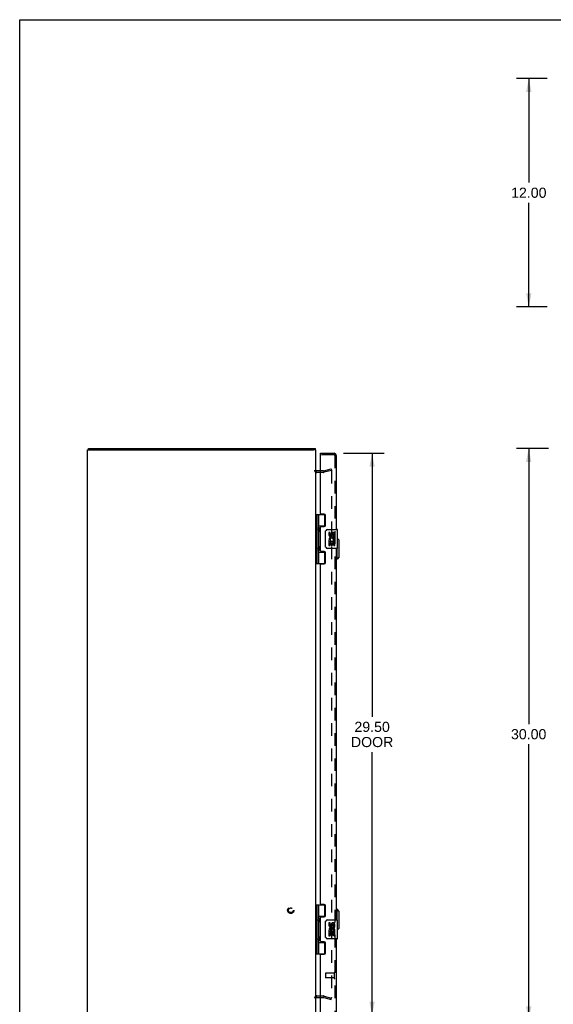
# Model space of a CAD drawing. Header units: inches. Extents: x 0 to 120, y 0 to 78.
# Tile 2 of 4: x 0 to 28, y 26 to 78. Entities that reach past the tile are written whole.
import ezdxf

# ---------------------------------------------------------------- set-up
doc = ezdxf.new("R2010")
doc.units = ezdxf.units.IN
doc.header["$LTSCALE"] = 6.625984
doc.header["$MEASUREMENT"] = 0
doc.linetypes.add('HIDDEN', pattern=[0.2, 0.1, -0.1])
doc.layers.get('0').update_dxf_attribs({"linetype": 'CONTINUOUS'})
for name, color, linetype in [('DEFAULT_2', 8, 'HIDDEN'), ('DIMENSIONS', 7, 'CONTINUOUS'), ('DOOR_ASSEMBLY', 7, 'CONTINUOUS')]:
    doc.layers.add(name, color=color, linetype=linetype)
doc.styles.get("Standard").update_dxf_attribs({"font": 'arial.ttf'})
doc.dimstyles.new('DIMSTYLE_1', dxfattribs={"dimtxt": 0.531496, "dimasz": 0.708661, "dimexe": 0.09, "dimexo": 0.07, "dimgap": 0.0375, "dimtad": 0, "dimtih": 1, "dimtoh": 1, "dimzin": 4, "dimdsep": 46, "dimtxsty": 'Standard', "dimblk": '_FILLED', "dimblk1": '_FILLED', "dimblk2": '_FILLED', "dimcen": 0.09, "dimadec": 3, "dimazin": 1, "dimtfac": 1, "dimtdec": 3, "dimtofl": 0, "dimtmove": 0, "dimatfit": 3, "dimldrblk": '_FILLED', "dimfxl": 0, "dimtolj": 1, "dimtzin": 4, "dimarcsym": 0})

# ---------------------------------------------------------------- blocks, each defined once
blk = doc.blocks.new('_FILLED')
at = {"color": 0, "linetype": 'ByBlock'}
blk.add_solid([(0, 0), (-1, 0.2), (-1, -0.2)], dxfattribs=at)
blk = doc.blocks.new('*D2')
at = {"layer": 'DIMENSIONS', "color": 2, "linetype": 'Continuous'}
for p, q in [((27.774, 55.429), (26.095, 55.429)), ((26.732, 55.429), (26.732, 40.96)), ((26.732, 25.429), (26.732, 39.897)), ((27.774, 25.429), (26.095, 25.429))]:
    blk.add_line(p, q, dxfattribs=at)
at = {"layer": 'DIMENSIONS', "color": 2, "linetype": 'Continuous', "xscale": 0.7086614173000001, "yscale": 0.7086614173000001, "zscale": 0.7086614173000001}
for p, rotation in [((26.732, 55.429), 90), ((26.732, 25.429), 270)]:
    blk.add_blockref('_FILLED', p, dxfattribs=dict(at, rotation=rotation))
at = {"layer": 'DIMENSIONS', "color": 2, "linetype": 'Continuous', "insert": (26.732, 40.694), "char_height": 0.5315, "width": 1.85727, "attachment_point": 2, "line_spacing_factor": 0.9}
blk.add_mtext('30.00', dxfattribs=at)
blk = doc.blocks.new('*D3')
at = {"layer": 'DIMENSIONS', "color": 2, "linetype": 'Continuous'}
for p, q in [((27.711, 74.866), (26.1, 74.866)), ((26.738, 74.866), (26.738, 69.397)), ((26.738, 62.866), (26.738, 68.334)), ((27.711, 62.866), (26.1, 62.866))]:
    blk.add_line(p, q, dxfattribs=at)
at = {"layer": 'DIMENSIONS', "color": 2, "linetype": 'Continuous', "xscale": 0.7086614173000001, "yscale": 0.7086614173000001, "zscale": 0.7086614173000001}
for p, rotation in [((26.738, 74.866), 90), ((26.738, 62.866), 270)]:
    blk.add_blockref('_FILLED', p, dxfattribs=dict(at, rotation=rotation))
at = {"layer": 'DIMENSIONS', "color": 2, "linetype": 'Continuous', "insert": (26.738, 69.132), "char_height": 0.5315, "width": 1.85727, "attachment_point": 2, "line_spacing_factor": 0.9}
blk.add_mtext('12.00', dxfattribs=at)
blk = doc.blocks.new('*D4')
at = {"layer": 'DIMENSIONS', "color": 2, "linetype": 'Continuous'}
for p, q in [((17.008, 55.179), (19.147, 55.179)), ((18.509, 55.179), (18.509, 41.344)), ((18.509, 25.679), (18.509, 39.484)), ((17.008, 25.679), (19.147, 25.679))]:
    blk.add_line(p, q, dxfattribs=at)
at = {"layer": 'DIMENSIONS', "color": 2, "linetype": 'Continuous', "xscale": 0.7086614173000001, "yscale": 0.7086614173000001, "zscale": 0.7086614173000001}
for p, rotation in [((18.509, 55.179), 90), ((18.509, 25.679), 270)]:
    blk.add_blockref('_FILLED', p, dxfattribs=dict(at, rotation=rotation))
at = {"layer": 'DIMENSIONS', "color": 2, "linetype": 'Continuous', "insert": (18.509, 41.079), "char_height": 0.5315, "width": 2.22478, "attachment_point": 2, "line_spacing_factor": 0.9}
blk.add_mtext('29.50\\PDOOR', dxfattribs=at)

msp = doc.modelspace()

# ---------------------------------------------------------------- linework, layer by layer
at = {"color": 7, "linetype": 'Continuous'}
for p, q in [((0, 0), (0, 77.953)), ((0, 77.953), (120.472, 77.953)), ((3.564, 55.354), (3.668, 55.354)), ((3.614, 55.354), (3.614, 55.429)), ((15.561, 55.354), (15.449, 55.354)), ((15.538, 55.354), (15.538, 55.429))]:
    msp.add_line(p, q, dxfattribs=at)
at = {"color": 3, "linetype": 'Continuous'}
for p, q in [((3.561, 25.504), (3.561, 55.354)), ((3.561, 55.354), (3.564, 55.354)), ((3.614, 55.429), (15.538, 55.429)), ((3.671, 55.354), (15.449, 55.354)), ((15.561, 25.504), (15.561, 55.354)), ((15.804, 54.254), (15.603, 54.254)), ((15.603, 26.604), (15.804, 26.604))]:
    msp.add_line(p, q, dxfattribs=at)
for centre, start, end in [((15.603, 54.296), 180, 270), ((15.603, 26.562), 90, 180)]:
    msp.add_arc(centre, 0.042, start, end, dxfattribs=at)
at = {"layer": 'DEFAULT_2', "color": 8, "linetype": 'HIDDEN'}
for p, q in [((15.968, 54.254), (16.354, 54.358)), ((16.354, 54.358), (16.374, 54.285)), ((15.962, 54.179), (15.603, 54.179)), ((15.962, 54.254), (15.804, 54.254)), ((16.374, 54.285), (15.988, 54.182)), ((16.374, 54.256), (16.374, 26.601)), ((15.603, 26.679), (15.962, 26.679)), ((15.804, 26.604), (15.962, 26.604)), ((15.968, 26.603), (16.354, 26.499)), ((15.988, 26.675), (16.374, 26.572)), ((16.354, 26.499), (16.374, 26.572))]:
    msp.add_line(p, q, dxfattribs=at)
for points in [[(16.354, 54.276), (16.353, 54.276), (16.351, 54.276), (16.35, 54.275)], [(16.359, 54.275), (16.357, 54.276), (16.355, 54.276), (16.354, 54.276)], [(16.359, 54.275), (16.361, 54.275), (16.363, 54.274), (16.365, 54.273), (16.366, 54.272), (16.368, 54.27), (16.369, 54.269), (16.37, 54.267), (16.371, 54.266), (16.372, 54.264), (16.373, 54.262), (16.373, 54.26), (16.374, 54.258), (16.374, 54.256)], [(16.354, 26.581), (16.353, 26.581), (16.351, 26.581), (16.35, 26.582)], [(16.374, 26.601), (16.374, 26.599), (16.373, 26.597), (16.373, 26.595), (16.372, 26.593), (16.371, 26.592), (16.37, 26.59), (16.369, 26.588), (16.368, 26.587), (16.366, 26.586), (16.365, 26.584), (16.363, 26.583), (16.361, 26.583), (16.359, 26.582), (16.357, 26.582), (16.355, 26.581), (16.354, 26.581)]]:
    msp.add_lwpolyline(points, dxfattribs=at)
for radius in [0.164, 0.124]:
    msp.add_circle((14.236, 31.179), radius, dxfattribs=at)
for centre, radius, start, end in [((15.603, 54.296), 0.117, 180, 270), ((15.962, 54.279), 0.025, 270, 285), ((15.962, 54.279), 0.1, 270, 285), ((15.603, 26.562), 0.117, 90, 180), ((15.962, 26.579), 0.1, 75, 90), ((15.962, 26.579), 0.025, 75, 90)]:
    msp.add_arc(centre, radius, start, end, dxfattribs=at)
at = {"layer": 'DOOR_ASSEMBLY', "color": 7, "linetype": 'Continuous'}
for p, q in [((15.804, 55.104), (15.804, 55.179)), ((15.819, 55.104), (15.804, 55.104)), ((15.561, 51.958), (16.046, 51.958)), ((15.6, 51.958), (15.6, 49.399)), ((15.699, 51.958), (15.699, 51.271)), ((16.019, 51.368), (16.019, 51.958)), ((15.699, 51.368), (16.046, 51.368)), ((15.715, 51.242), (15.715, 51.241)), ((15.715, 51.1), (15.715, 51.241)), ((15.988, 51.359), (15.988, 51.336)), ((15.988, 51.359), (16.04, 51.359)), ((15.699, 51.07), (15.699, 50.287)), ((15.715, 51.1), (15.715, 51.1)), ((16.064, 50.279), (16.064, 51.079)), ((16.164, 51.179), (16.674, 51.179)), ((16.239, 51.024), (16.239, 50.888)), ((16.302, 51.024), (16.239, 51.024)), ((16.302, 50.888), (16.302, 51.024)), ((16.367, 50.951), (16.367, 50.882)), ((16.428, 50.888), (16.428, 50.93)), ((16.491, 50.794), (16.491, 50.93)), ((16.491, 50.794), (16.551, 50.794)), ((16.551, 50.794), (16.551, 50.951)), ((16.689, 50.194), (16.689, 51.164)), ((16.786, 50.612), (16.689, 50.709)), ((15.715, 50.258), (15.715, 50.257)), ((15.715, 50.116), (15.715, 50.257)), ((16.674, 50.179), (16.164, 50.179)), ((16.239, 50.563), (16.239, 50.333)), ((16.258, 50.563), (16.239, 50.563)), ((16.239, 50.333), (16.302, 50.333)), ((16.292, 50.563), (16.319, 50.582)), ((16.292, 50.563), (16.551, 50.563)), ((16.302, 50.333), (16.302, 50.5)), ((16.302, 50.5), (16.367, 50.5)), ((16.367, 50.5), (16.367, 50.364)), ((16.367, 50.364), (16.428, 50.364)), ((16.428, 50.364), (16.428, 50.5)), ((16.428, 50.5), (16.491, 50.5)), ((16.483, 50.599), (16.541, 50.574)), ((16.491, 50.333), (16.491, 50.5)), ((16.491, 50.333), (16.551, 50.333)), ((16.551, 50.61), (16.551, 50.663)), ((16.551, 50.333), (16.551, 50.563)), ((16.668, 49.627), (16.668, 50.179)), ((16.786, 49.746), (16.786, 50.612)), ((15.699, 50.086), (15.699, 49.399)), ((15.699, 49.99), (16.046, 49.99)), ((15.715, 50.116), (15.715, 50.116)), ((15.988, 50.021), (15.988, 49.999)), ((16.04, 49.999), (15.988, 49.999)), ((16.019, 49.399), (16.019, 49.99)), ((16.786, 49.746), (16.668, 49.627)), ((15.561, 49.399), (16.046, 49.399)), ((16.668, 49.627), (16.629, 49.627)), ((15.561, 31.458), (16.046, 31.458)), ((15.6, 31.458), (15.6, 28.899)), ((15.699, 31.458), (15.699, 30.771)), ((16.019, 30.868), (16.019, 31.458)), ((16.668, 31.23), (16.629, 31.23)), ((16.786, 31.112), (16.668, 31.23)), ((16.668, 30.679), (16.668, 31.23)), ((16.786, 30.246), (16.786, 31.112)), ((15.699, 30.868), (16.046, 30.868)), ((15.699, 30.57), (15.699, 29.787)), ((15.715, 30.742), (15.715, 30.741)), ((15.715, 30.741), (15.715, 30.6)), ((15.715, 30.6), (15.715, 30.6)), ((15.988, 30.859), (16.04, 30.859)), ((15.988, 30.859), (15.988, 30.836)), ((16.064, 29.779), (16.064, 30.579)), ((16.164, 30.679), (16.674, 30.679)), ((16.302, 30.524), (16.239, 30.524)), ((16.239, 30.524), (16.239, 30.388)), ((16.302, 30.388), (16.302, 30.524)), ((16.689, 29.694), (16.689, 30.664)), ((16.258, 30.063), (16.239, 30.063)), ((16.239, 30.063), (16.239, 29.833)), ((16.292, 30.063), (16.319, 30.082)), ((16.292, 30.063), (16.551, 30.063)), ((16.302, 30), (16.367, 30)), ((16.302, 29.833), (16.302, 30)), ((16.367, 30.451), (16.367, 30.382)), ((16.367, 30), (16.367, 29.864)), ((16.428, 30.388), (16.428, 30.43)), ((16.428, 30), (16.491, 30)), ((16.428, 29.864), (16.428, 30)), ((16.483, 30.099), (16.541, 30.074)), ((16.491, 30.294), (16.491, 30.43)), ((16.491, 30.294), (16.551, 30.294)), ((16.491, 29.833), (16.491, 30)), ((16.551, 30.294), (16.551, 30.451)), ((16.551, 30.11), (16.551, 30.163)), ((16.551, 29.833), (16.551, 30.063)), ((16.786, 30.246), (16.689, 30.148)), ((15.699, 29.586), (15.699, 28.899)), ((15.699, 29.49), (16.046, 29.49)), ((15.715, 29.758), (15.715, 29.757)), ((15.715, 29.757), (15.715, 29.616)), ((15.715, 29.616), (15.715, 29.616)), ((15.988, 29.521), (15.988, 29.499)), ((16.04, 29.499), (15.988, 29.499)), ((16.019, 28.899), (16.019, 29.49)), ((16.674, 29.679), (16.164, 29.679)), ((16.239, 29.833), (16.302, 29.833)), ((16.367, 29.864), (16.428, 29.864)), ((16.491, 29.833), (16.551, 29.833)), ((15.561, 28.899), (16.046, 28.899))]:
    msp.add_line(p, q, dxfattribs=at)
at = {"layer": 'DOOR_ASSEMBLY', "color": 3, "linetype": 'Continuous'}
for p, q in [((15.804, 55.179), (16.512, 55.179)), ((15.804, 52.02), (15.804, 55.089)), ((16.629, 55.062), (16.629, 51.179)), ((15.992, 51.989), (15.835, 51.989)), ((16.054, 51.398), (16.054, 51.927)), ((15.804, 50.052), (15.804, 51.305)), ((15.835, 51.336), (15.992, 51.336)), ((16.629, 50.179), (16.629, 30.679)), ((15.992, 50.021), (15.835, 50.021)), ((16.054, 49.43), (16.054, 49.959)), ((15.804, 31.52), (15.804, 49.337)), ((15.835, 49.368), (15.992, 49.368)), ((15.992, 31.489), (15.835, 31.489)), ((16.054, 30.898), (16.054, 31.427)), ((15.804, 29.552), (15.804, 30.805)), ((15.835, 30.836), (15.992, 30.836)), ((15.992, 29.521), (15.835, 29.521)), ((16.629, 29.679), (16.629, 25.796)), ((16.054, 28.93), (16.054, 29.459)), ((15.804, 25.769), (15.804, 28.837)), ((15.835, 28.868), (15.992, 28.868))]:
    msp.add_line(p, q, dxfattribs=at)
at = {"layer": 'DOOR_ASSEMBLY', "color": 8, "linetype": 'HIDDEN'}
for p, q in [((16.512, 55.104), (15.819, 55.104)), ((16.554, 55.062), (16.554, 25.796)), ((16.054, 27.868), (16.054, 27.64)), ((16.511, 27.878), (16.064, 27.878)), ((16.511, 27.63), (16.064, 27.63)), ((16.511, 27.896), (16.511, 27.612))]:
    msp.add_line(p, q, dxfattribs=at)
at = {"layer": 'DOOR_ASSEMBLY', "color": 7, "linetype": 'Continuous'}
for points in [[(15.699, 51.315), (15.7, 51.306), (15.702, 51.297), (15.705, 51.286), (15.709, 51.275), (15.713, 51.263), (15.718, 51.252), (15.723, 51.24), (15.728, 51.228), (15.732, 51.217), (15.736, 51.205), (15.739, 51.194), (15.741, 51.182), (15.741, 51.171), (15.741, 51.159), (15.739, 51.148), (15.736, 51.136), (15.732, 51.125), (15.728, 51.113), (15.723, 51.101), (15.718, 51.09), (15.713, 51.078), (15.709, 51.066), (15.705, 51.055), (15.702, 51.045), (15.7, 51.035), (15.699, 51.027)], [(16.064, 51.079), (16.064, 51.085), (16.065, 51.091), (16.066, 51.097), (16.067, 51.103), (16.069, 51.109), (16.071, 51.115)], [(15.699, 50.331), (15.7, 50.322), (15.702, 50.313), (15.705, 50.302), (15.709, 50.291), (15.713, 50.279), (15.718, 50.268), (15.723, 50.256), (15.728, 50.244), (15.732, 50.233), (15.736, 50.221), (15.739, 50.21), (15.741, 50.198), (15.741, 50.187), (15.741, 50.175), (15.739, 50.164), (15.736, 50.152), (15.732, 50.141), (15.728, 50.129), (15.723, 50.117), (15.718, 50.106), (15.713, 50.094), (15.709, 50.082), (15.705, 50.071), (15.702, 50.061), (15.7, 50.051), (15.699, 50.043)], [(16.071, 50.242), (16.069, 50.248), (16.067, 50.254), (16.066, 50.26), (16.065, 50.266), (16.064, 50.272), (16.064, 50.279)], [(15.699, 30.815), (15.7, 30.806), (15.702, 30.797), (15.705, 30.786), (15.709, 30.775), (15.713, 30.763), (15.718, 30.752), (15.723, 30.74), (15.728, 30.728), (15.732, 30.717), (15.736, 30.705), (15.739, 30.694), (15.741, 30.682), (15.741, 30.671), (15.741, 30.659), (15.739, 30.648), (15.736, 30.636), (15.732, 30.625), (15.728, 30.613), (15.723, 30.601), (15.718, 30.59), (15.713, 30.578), (15.709, 30.566), (15.705, 30.555), (15.702, 30.545), (15.7, 30.535), (15.699, 30.527)], [(16.064, 30.579), (16.064, 30.585), (16.065, 30.591), (16.066, 30.597), (16.067, 30.603), (16.069, 30.609), (16.071, 30.615)], [(15.699, 29.831), (15.7, 29.822), (15.702, 29.813), (15.705, 29.802), (15.709, 29.791), (15.713, 29.779), (15.718, 29.768), (15.723, 29.756), (15.728, 29.744), (15.732, 29.733), (15.736, 29.721), (15.739, 29.71), (15.741, 29.698), (15.741, 29.687), (15.741, 29.675), (15.739, 29.664), (15.736, 29.652), (15.732, 29.641), (15.728, 29.629), (15.723, 29.617), (15.718, 29.606), (15.713, 29.594), (15.709, 29.582), (15.705, 29.571), (15.702, 29.561), (15.7, 29.551), (15.699, 29.543)], [(16.071, 29.742), (16.069, 29.748), (16.067, 29.754), (16.066, 29.76), (16.065, 29.766), (16.064, 29.772), (16.064, 29.779)]]:
    msp.add_lwpolyline(points, dxfattribs=at)
at = {"layer": 'DOOR_ASSEMBLY', "color": 3, "linetype": 'Continuous'}
for centre, radius, start, end in [((15.819, 55.089), 0.015, 90, 180), ((16.512, 55.062), 0.117, 0, 90), ((15.835, 52.02), 0.031, 180, 270), ((15.992, 51.927), 0.062, 0, 90), ((15.835, 51.305), 0.031, 90, 180), ((15.992, 51.398), 0.062, 270, 360), ((15.835, 50.052), 0.031, 180, 270), ((15.992, 49.959), 0.062, 0, 90), ((15.835, 49.337), 0.031, 90, 180), ((15.992, 49.43), 0.062, 270, 360), ((15.835, 31.52), 0.031, 180, 270), ((15.992, 31.427), 0.062, 0, 90), ((15.835, 30.805), 0.031, 90, 180), ((15.992, 30.898), 0.062, 270, 360), ((15.835, 29.552), 0.031, 180, 270), ((15.992, 29.459), 0.062, 0, 90), ((15.835, 28.837), 0.031, 90, 180), ((15.992, 28.93), 0.062, 270, 360)]:
    msp.add_arc(centre, radius, start, end, dxfattribs=at)
at = {"layer": 'DOOR_ASSEMBLY', "color": 8, "linetype": 'HIDDEN'}
for centre, radius, start, end in [((16.512, 55.062), 0.042, 0, 90), ((16.064, 27.868), 0.01, 90, 180), ((16.064, 27.64), 0.01, 180, 270), ((16.532, 27.896), 0.0215, 0, 180), ((16.532, 27.612), 0.0215, 180, 360)]:
    msp.add_arc(centre, radius, start, end, dxfattribs=at)
at = {"layer": 'DOOR_ASSEMBLY', "color": 7, "linetype": 'Continuous'}
for centre, radius, start, end in [((15.625, 51.241), 0.09, 0.672, 35.1877), ((15.625, 51.101), 0.09, 324.8123, 359.328), ((16.164, 51.079), 0.1, 90, 158.7946), ((16.334, 50.888), 0.0943, 180, 360), ((16.393, 50.636), 0.154, 161.4199, 206.1963), ((16.397, 50.637), 0.157, 9.7031, 161.8791), ((16.334, 50.888), 0.0314, 180, 261.2295), ((16.397, 50.637), 0.0943, 336.5966, 215.1122), ((16.333, 50.893), 0.0362, 263.4285, 341.7628), ((16.459, 50.93), 0.0943, 71.7267, 167.4338), ((16.459, 50.93), 0.0314, 0, 180.0485), ((16.459, 50.93), 0.0943, 12.5402, 71.701), ((16.674, 51.164), 0.015, 0, 90), ((15.625, 50.257), 0.09, 0.672, 35.1877), ((16.164, 50.279), 0.1, 201.205, 270), ((16.397, 50.637), 0.157, 205.737, 207.8532), ((16.397, 50.637), 0.157, 336.5966, 350.2969), ((16.674, 50.194), 0.015, 270, 360), ((15.625, 50.117), 0.09, 324.8123, 359.328), ((15.625, 30.741), 0.09, 0.672, 35.1877), ((15.625, 30.601), 0.09, 324.8123, 359.328), ((16.164, 30.579), 0.1, 90, 158.7946), ((16.459, 30.43), 0.0943, 71.7267, 167.4338), ((16.459, 30.43), 0.0943, 12.5402, 71.701), ((16.674, 30.664), 0.015, 0, 90), ((16.334, 30.388), 0.0943, 180, 360), ((16.393, 30.136), 0.154, 161.4199, 206.1963), ((16.397, 30.137), 0.157, 9.7031, 161.8791), ((16.397, 30.137), 0.157, 205.737, 207.8532), ((16.334, 30.388), 0.0314, 180, 261.2295), ((16.397, 30.137), 0.0943, 336.5966, 215.1122), ((16.333, 30.393), 0.0362, 263.4285, 341.7628), ((16.459, 30.43), 0.0314, 0, 180.0485), ((16.397, 30.137), 0.157, 336.5966, 350.2969), ((15.625, 29.757), 0.09, 0.672, 35.1877), ((15.625, 29.617), 0.09, 324.8123, 359.328), ((16.164, 29.779), 0.1, 201.205, 270), ((16.674, 29.694), 0.015, 270, 360)]:
    msp.add_arc(centre, radius, start, end, dxfattribs=at)
for centre in [(15.788, 51.171), (15.788, 50.187), (15.788, 30.671), (15.788, 29.687)]:
    msp.add_ellipse(centre, major_axis=(0, 0.188), ratio=0.5625, start_param=1.007189, end_param=2.134404, dxfattribs=at)

# ---------------------------------------------------------------- dimensions: what is measured, and where the dimension line sits
at = {"layer": 'DIMENSIONS', "color": 2, "linetype": 'Continuous'}
for base, p1, p2, picture, middle in [((26.738, 62.866), (27.781, 74.866), (27.781, 62.866), '*D3', (26.761, 68.863)), ((26.732, 25.429), (27.844, 55.429), (27.844, 25.429), '*D2', (26.731, 40.426))]:
    dim = msp.add_linear_dim(base=base, p1=p1, p2=p2, angle=270, dimstyle='DIMSTYLE_1', dxfattribs=at)
    dim.commit()
    dim.dimension.update_dxf_attribs({"geometry": picture, "text_midpoint": middle, "dimtype": 160})
dim = msp.add_linear_dim(base=(18.509, 25.679), p1=(16.938, 55.179), p2=(16.938, 25.679), angle=270, text='<>\\PDOOR', dimstyle='DIMSTYLE_1', dxfattribs=at)
dim.commit()
dim.dimension.update_dxf_attribs({"geometry": '*D4', "text_midpoint": (18.509, 40.414), "dimtype": 160})

doc.saveas('drawing.dxf')
